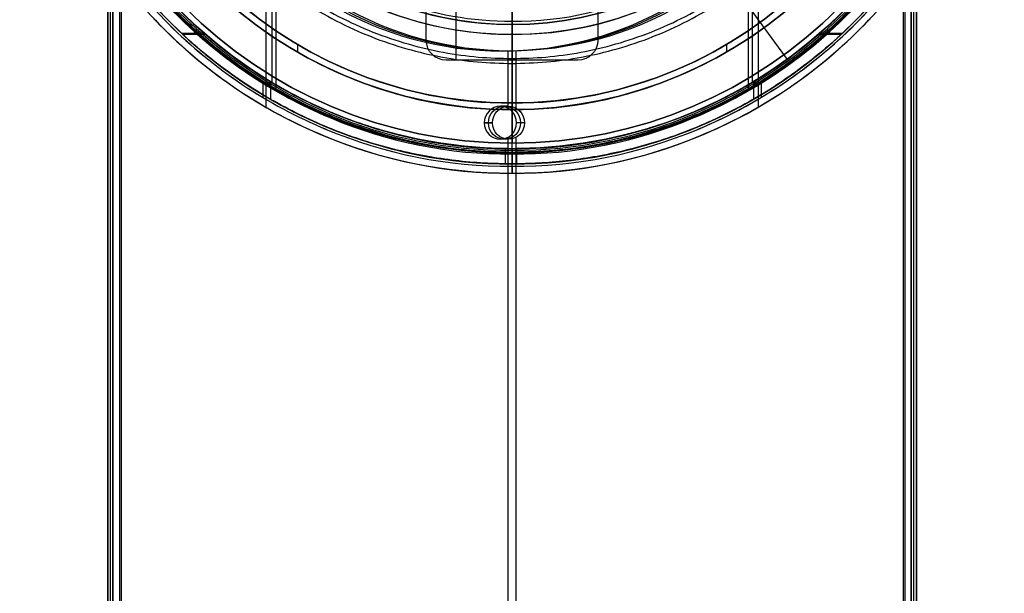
# Model space of a CAD drawing. Header units: millimetres. Extents: x -602 to 602, y -660 to 383.
# Tile 3 of 13: x -75 to 75, y -138 to -51. Entities that reach past the tile are written whole.
import ezdxf

# ---------------------------------------------------------------- set-up
doc = ezdxf.new("R2010")
doc.units = ezdxf.units.MM

msp = doc.modelspace()

# ---------------------------------------------------------------- linework, layer by layer
at = {"color": 7, "true_color": 0xffffff}
for p, q in [((0.07, 70.1, 2.96), (0.07, -70.1, 2.96)), ((0.07, -70.1), (0.07, 70.1)), ((-8.43, -28.5, 261.06), (-8.43, -57.5, 261.06)), ((0.07, -51.13, 258.06), (0.07, -57.5, 258.06)), ((10.07, -57.5, 259.56), (-9.93, -57.5, 259.56)), ((0.07, -57.5, 258.06), (0.07, -57.5, 261.06)), ((0.07, -70.1, 2.96), (0.07, -70.1))]:
    msp.add_line(p, q, dxfattribs=at)
at = {"color": 8, "true_color": 0x7f7f7f}
for p, q in [((-37.25, 64.64, 43.5), (-37.25, -64.64, 43.5)), ((37.39, 64.64, 43.5), (37.39, -64.64, 43.5)), ((-35.73, 62.01, 40.5), (-35.73, -62.01, 40.5)), ((35.87, 62.01, 40.5), (35.87, -62.01, 40.5)), ((-61.23, -30, 78.14), (-61.23, -660, 78.14)), ((-60.81, -660, 80.07), (-60.81, -30, 80.07)), ((-59.44, -30, 82.55), (-59.44, -660, 82.55)), ((59.62, -30, 49.47), (59.62, -660, 49.47)), ((60.99, -660, 51.95), (60.99, -30, 51.95)), ((61.38, -30, 54.48), (61.38, -660, 54.48)), ((-36.33, -37.27, 88.1), (-36.33, -60.87, 88.1)), ((36.46, -37.27, 88.1), (36.46, -60.87, 88.1)), ((29.57, -40.61, 103.07), (41.92, -57.61, 89.03)), ((-50.05, -53.41, 73.7), (-46.63, -53.41, 72.91)), ((-46.38, -53.62, 80.57), (-49.82, -53.62, 81.37)), ((49.96, -53.62, 58.33), (46.52, -53.62, 59.13)), ((46.76, -53.41, 51.35), (50.19, -53.41, 50.56)), ((-32.43, -55.13, 259.6), (-32.43, -56.29, 259.6)), ((32.57, -55.13, 259.6), (32.57, -56.29, 259.6)), ((-0.21, -56.13, 68.9), (-1.44, -56.13, 63.54)), ((-0.53, -64.82, 63.33), (-0.53, -56.12, 63.33)), ((0.71, -64.82, 68.69), (0.71, -56.12, 68.69)), ((-37.69, -60.83), (-37.69, -63.16)), ((-36.74, -60.65, 46.48), (-36.74, -61.56, 46.48)), ((-36.55, -60.76, 89.35), (-36.55, -63.43, 89.35)), ((36.69, -60.76, 89.35), (36.69, -63.43, 89.35)), ((36.87, -60.65, 46.48), (36.87, -61.56, 46.48)), ((37.83, -60.83), (37.83, -63.16)), ((-0.46, -64.51, 68.96), (-1.7, -64.51, 63.6)), ((-2.9, -67.01, 69.52), (-4.14, -67.01, 64.16)), ((-0.46, -69.51, 68.96), (-1.7, -69.51, 63.6)), ((-0.53, -660, 63.33), (-0.53, -69.2, 63.33)), ((0.71, -660, 68.69), (0.71, -69.2, 68.69)), ((-0.9, -73.24, 62.35), (-0.9, -70.94, 62.35)), ((0.8, -73.24, 69.68), (0.8, -70.94, 69.68))]:
    msp.add_line(p, q, dxfattribs=at)
for centre, radius, start, end in [((0.07, 0, 43.5), 74.64, 90, 270), ((0.07, 0, 22.27), 74.64, 90, 270), ((0.07, 0, 89.35), 73.24, 90, 270), ((0.07, 0, 43.5), 74.64, 270, 90), ((0.07, 0, 22.27), 74.64, 270, 90), ((0.07, 0, 89.35), 73.24, 270, 90), ((0.07, 0, 20.25), 71.6, 90, 270), ((0.07, 0, 89.03), 71.21, 90, 270), ((0.07, 0, 20.25), 71.6, 270, 90), ((0.07, 0, 89.03), 71.21, 270, 90), ((0.07, 0, 46.48), 71.74, 112.5, 247.5), ((0.07, 0, 245.66), 65, 90, 270), ((0.07, 0, 245.66), 65, 270, 90), ((0.07, 0, 245.66), 64, 90, 270), ((0.07, 0, 245.66), 64, 270, 90), ((0.07, 0, 67.1), 53.58, 270, 90), ((0.07, 0, 65.6), 53.58, 270, 90), ((0.07, 0, 67.1), 52.09, 270, 90), ((0.07, 0, 77.6), 52.09, 270, 90), ((0.07, 0, 77.6), 52.09, 109.8895, 270), ((0.07, 0, 68.66), 73.24, 154.0319, 247.2599), ((0.07, 0, 67.91), 70.94, 156.7988, 249.3113), ((0.07, 0, 67.1), 53.58, 162.8505, 270), ((0.07, 0, 67.1), 52.09, 163.2248, 270), ((0.07, 0, 67.91), 70.94, 276.8019, 9.3233), ((0.07, 0, 65.6), 53.58, 170.1224, 270), ((0.07, 0, 68.66), 73.24, 274.033, 7.2718), ((0.07, 0, 46.48), 71.74, 292.5, 359.9999), ((0.07, 0, 88.1), 70.94, 225, 247.5), ((0.07, 0, 88.1), 70.94, 292.5, 315), ((0.07, 0), 73.6, 292.5, 316.9713), ((0.07, 0), 73.6, 225, 247.5)]:
    msp.add_arc(centre, radius, start, end, dxfattribs=at)
at = {"color": 8, "true_color": 0x7f7f7f, "extrusion": (0, 0, -1)}
for centre, radius, start, end in [((-0.07, 0, -40.5), 71.6, 270, 90), ((-0.07, 0), 71.6, 270, 90), ((-0.07, 0, -89.35), 70.94, 270, 90), ((-0.07, 0, -46.48), 70.94, 270, 90), ((-0.07, 0, -40.5), 71.6, 90, 270), ((-0.07, 0), 71.6, 90, 270), ((-0.07, 0, -89.35), 70.94, 90, 270), ((-0.07, 0, -46.48), 70.94, 90, 270), ((-0.07, 0, -259.6), 65, 270, 90), ((-0.07, 0, -259.6), 65, 90, 270), ((-0.07, 0, -259.6), 64, 270, 90), ((-0.07, 0, -259.6), 64, 90, 270), ((-0.07, 0, -88.1), 52.09, 270, 90), ((-0.07, 0, -88.1), 52.09, 90, 270)]:
    msp.add_arc(centre, radius, start, end, dxfattribs=at)
at = {"color": 7, "true_color": 0xffffff}
msp.add_arc((0.07, 0), 70.1, 180, 0, dxfattribs=at)
at = {"color": 7, "true_color": 0xffffff, "extrusion": (0, 0, -1)}
for centre, radius, start, end in [((-0.07, 0, -2.96), 70.1, 180, 360), ((-0.07, 0, -1.48), 70.1, 180, 360), ((9.93, -54.5, -261.06), 3, 270, 360), ((9.93, -54.5, -258.06), 3, 270, 0), ((9.93, -54.5, -259.56), 3, 270, 360), ((-10.07, -54.5, -261.06), 3, 180, 270), ((-10.07, -54.5, -258.06), 3, 180, 270), ((-10.07, -54.5, -259.56), 3, 180, 270)]:
    msp.add_arc(centre, radius, start, end, dxfattribs=at)
at = {"color": 8, "true_color": 0x7f7f7f, "extrusion": (0.224951, 6.21914e-15, 0.97437)}
msp.add_arc((-2.34, 15.7, 61.59), 53.78, 120.9456, 239.0544, dxfattribs=at)
at = {"color": 8, "true_color": 0x7f7f7f, "extrusion": (-0.224951, 0, -0.97437)}
for centre, radius, start, end in [((2.34, 15.7, -64.34), 53.78, 300.9456, 59.0544), ((67.01, 15.96, -64.34), 2.5, 90, 270), ((67.01, 15.96, -64.34), 2.5, 270, 90)]:
    msp.add_arc(centre, radius, start, end, dxfattribs=at)
at = {"color": 8, "true_color": 0x7f7f7f, "extrusion": (-0.224951, -6.73553e-17, -0.97437)}
msp.add_arc((2.34, 15.7, -67.09), 53.78, 300.9456, 59.0544, dxfattribs=at)
at = {"color": 8, "true_color": 0x7f7f7f, "extrusion": (1, 0, 0)}
for radius, end in [(32.13, 255.5755), (33.13, 255.796)]:
    msp.add_arc((-31.87, 231.72, 0.07), radius, 180, end, dxfattribs=at)
at = {"color": 8, "true_color": 0x7f7f7f, "extrusion": (0.224951, 0, 0.97437)}
for start, end in [(270, 90), (90, 270)]:
    msp.add_arc((-67.01, 15.96, 61.59), 2.5, start, end, dxfattribs=at)
at = {"color": 8, "true_color": 0x7f7f7f, "extrusion": (-0.224951, -1.15978e-21, -0.97437)}
msp.add_arc((67.01, 15.96, -67.09), 2.5, 90, 270, dxfattribs=at)
at = {"color": 8, "true_color": 0x7f7f7f, "extrusion": (-0.224951, -2.66758e-21, -0.97437)}
msp.add_arc((67.01, 15.96, -67.09), 2.5, 270, 90, dxfattribs=at)
at = {"color": 8, "true_color": 0x7f7f7f}
for points, degree in [([(0.07, 74.64, 1.04), (-9.74, 74.74, 1.04), (-29.22, 70.71, 1.04), (-54.09, 54.16, 1.04), (-70.68, 29.3, 1.04), (-76.51, 0, 1.04), (-70.68, -29.3, 1.04), (-54.09, -54.16, 1.04), (-29.22, -70.71, 1.04), (-9.74, -74.74, 1.04), (0.07, -74.64, 1.04)], 3), ([(0.07, -74.64, 1.04), (9.88, -74.74, 1.04), (29.36, -70.71, 1.04), (54.22, -54.16, 1.04), (70.82, -29.3, 1.04), (76.65, 0, 1.04), (70.82, 29.3, 1.04), (54.22, 54.16, 1.04), (29.36, 70.71, 1.04), (9.88, 74.74, 1.04), (0.07, 74.64, 1.04)], 3), ([(0.07, 73.24, 47.98), (-9.56, 73.34, 47.98), (-28.67, 69.38, 47.98), (-53.08, 53.15, 47.98), (-69.36, 28.76, 47.98), (-75.08, 0, 47.98), (-69.36, -28.76, 47.98), (-53.08, -53.15, 47.98), (-28.67, -69.38, 47.98), (-9.56, -73.34, 47.98), (0.07, -73.24, 47.98)], 3), ([(0.07, -73.24, 47.98), (9.69, -73.34, 47.98), (28.81, -69.38, 47.98), (53.21, -53.15, 47.98), (69.5, -28.76, 47.98), (75.22, 0, 47.98), (69.5, 28.76, 47.98), (53.21, 53.15, 47.98), (28.81, 69.38, 47.98), (9.69, 73.34, 47.98), (0.07, 73.24, 47.98)], 3), ([(0.07, -71.6, 40.5), (0.07, 71.6, 40.5)], 1), ([(-28.1, 68), (-36.99, 64.29), (-53.34, 53.41), (-69.7, 28.9), (-75.45, 0), (-69.7, -28.9), (-58.79, -45.24), (-51.98, -52.04)], 3), ([(-27.39, 66.28, 46.48), (-36.05, 62.66, 46.48), (-51.99, 52.06, 46.48), (-67.94, 28.17, 46.48), (-73.54, 0, 46.48), (-67.94, -28.17, 46.48), (-51.99, -52.06, 46.48), (-36.05, -62.66, 46.48), (-27.39, -66.28, 46.48)], 3), ([(27.52, -66.28, 46.48), (36.19, -62.66, 46.48), (52.12, -52.06, 46.48), (68.07, -28.17, 46.48), (73.68, 0, 46.48), (68.07, 28.17, 46.48), (52.12, 52.06, 46.48), (36.19, 62.66, 46.48), (27.52, 66.28, 46.48)], 3), ([(0.07, 65, 231.72), (-8.48, 65.09, 231.72), (-25.44, 61.58, 231.72), (-47.1, 47.17, 231.72), (-61.55, 25.52, 231.72), (-66.63, 0, 231.72), (-61.55, -25.52, 231.72), (-47.1, -47.17, 231.72), (-25.44, -61.58, 231.72), (-8.48, -65.09, 231.72), (0.07, -65, 231.72)], 3), ([(0.07, -65, 231.72), (8.61, -65.09, 231.72), (25.57, -61.58, 231.72), (47.23, -47.17, 231.72), (61.68, -25.52, 231.72), (66.76, 0, 231.72), (61.68, 25.52, 231.72), (47.23, 47.17, 231.72), (25.57, 61.58, 231.72), (8.61, 65.09, 231.72), (0.07, 65, 231.72)], 3), ([(0.07, 64, 231.72), (-8.34, 64.08, 231.72), (-25.05, 60.63, 231.72), (-46.37, 46.44, 231.72), (-60.6, 25.13, 231.72), (-65.6, 0, 231.72), (-60.6, -25.13, 231.72), (-46.37, -46.44, 231.72), (-25.05, -60.63, 231.72), (-8.34, -64.08, 231.72), (0.07, -64, 231.72)], 3), ([(0.07, -64, 231.72), (8.48, -64.08, 231.72), (25.18, -60.63, 231.72), (46.5, -46.44, 231.72), (60.73, -25.13, 231.72), (65.73, 0, 231.72), (60.73, 25.13, 231.72), (46.5, 46.44, 231.72), (25.18, 60.63, 231.72), (8.48, 64.08, 231.72), (0.07, 64, 231.72)], 3), ([(0.07, -53.58, 64.09), (8.14, -53.7, 64.09), (24.08, -49.87, 64.09), (43.4, -34.56, 64.09), (54.09, -12.33, 64.09), (54.09, 12.33, 64.09), (43.4, 34.56, 64.09), (24.08, 49.87, 64.09), (8.14, 53.7, 64.09), (0.07, 53.58, 64.09)], 3), ([(28.23, -68), (37.12, -64.29), (53.47, -53.41), (69.83, -28.9), (75.58, 0), (69.83, 28.9), (58.93, 45.24), (52.11, 52.04)], 3), ([(-53.47, 2.1, 64.09), (-53.73, -3.65, 64.09), (-52.27, -15.21, 64.09), (-44.78, -31, 64.09), (-32.66, -43.6, 64.09), (-17.18, -51.7, 64.09), (-5.69, -53.61, 64.09), (0.07, -53.58, 64.09)], 3), ([(-50.64, -9.49, 62.1), (-49.6, -15.34, 62.1), (-45.32, -26.61, 62.1), (-33.61, -40.46, 62.1), (-17.89, -49.46, 62.1), (-5.96, -51.62, 62.1), (0.07, -51.59, 62.1)], 3), ([(0.07, -74.64, 43.5), (0.07, -18.14, 43.5)], 1), ([(-61.2, -660, 78.36), (-61.2, -30, 78.36)], 1), ([(-60.45, -660, 77.17), (-60.45, -30, 77.17)], 1), ([(-60.41, -660, 81.77), (-60.41, -30, 81.77)], 1), ([(-59.21, -30, 82.52), (-59.21, -660, 82.52)], 1), ([(59.4, -660, 49.5), (59.4, -30, 49.5)], 1), ([(60.6, -660, 50.25), (60.6, -30, 50.25)], 1), ([(60.63, -660, 54.86), (60.63, -30, 54.86)], 1), ([(61.38, -660, 53.66), (61.38, -30, 53.66)], 1), ([(0.07, -51.59, 62.1), (7.84, -51.7, 62.1), (15.51, -49.86, 62.1), (22.45, -46.48, 62.1)], 3), ([(0.07, -51.59, 62.1), (0.07, -47.03, 62.1)], 1), ([(-50.09, -50.16, 88.1), (-43.53, -56.72, 88.1), (-35.65, -61.96, 88.1), (-27.08, -65.54, 88.1)], 3), ([(0.07, -71.21, 89.03), (0.07, -50.2, 103.06)], 1), ([(27.21, -65.54, 88.1), (35.78, -61.96, 88.1), (43.66, -56.72, 88.1), (50.23, -50.16, 88.1)], 3), ([(-51.98, -52.04), (-45.16, -58.85), (-36.99, -64.29), (-28.1, -68)], 3), ([(0.07, -70.94, 88.1), (0.07, -52.09, 88.1)], 1), ([(0.07, -52.09, 67.1), (0.07, -52.09, 88.1)], 1), ([(0.07, -53.58, 67.1), (0.07, -52.09, 67.1)], 1), ([(0.07, -53.58, 64.09), (0.07, -53.58, 67.1)], 1), ([(0.07, -64, 231.72), (0.07, -64, 259.6)], 1), ([(0.07, -65, 259.6), (0.07, -64, 259.6)], 1), ([(-27.08, -65.54, 88.1), (-18.51, -69.12, 88.1), (-9.26, -71.03, 88.1), (0.07, -70.94, 88.1)], 3), ([(0.07, -65, 231.72), (0.07, -65, 259.6)], 1), ([(0.07, -70.94, 88.1), (9.39, -71.03, 88.1), (18.65, -69.12, 88.1), (27.21, -65.54, 88.1)], 3), ([(-27.39, -66.28, 46.48), (-18.72, -69.9, 46.48), (-9.36, -71.84, 46.48), (0.07, -71.74, 46.48)], 3), ([(-4.14, -67.01, 64.16), (-2.9, -67.01, 69.52)], 1), ([(0.07, -71.74, 46.48), (9.5, -71.84, 46.48), (18.86, -69.9, 46.48), (27.52, -66.28, 46.48)], 3), ([(1.97, -67.01, 68.4), (0.74, -67.01, 63.04)], 1), ([(-28.1, -68), (-19.21, -71.71), (-9.61, -73.7), (0.07, -73.6)], 3), ([(0.07, -73.6), (9.74, -73.7), (19.34, -71.71), (28.23, -68)], 3), ([(0.07, -71.74, 46.48), (0.07, -70.94, 46.48)], 1), ([(0.07, -70.94, 46.48), (0.07, -70.94, 62.13)], 1), ([(0.07, -73.24, 89.35), (0.07, -70.94, 89.35)], 1), ([(0.07, -70.94, 69.85), (0.07, -70.94, 88.1)], 1), ([(0.07, -70.94, 88.1), (0.07, -70.94, 89.35)], 1), ([(0.07, -73.6), (0.07, -71.6)], 1), ([(0.07, -71.6), (0.07, -71.6, 40.5)], 1), ([(0.07, -73.24, 47.98), (0.07, -73.24, 62.13)], 1), ([(0.07, -73.24, 69.85), (0.07, -73.24, 89.35)], 1), ([(0.07, -74.64, 1.04), (0.07, -74.64, 43.5)], 1)]:
    msp.add_open_spline(points, degree=degree, dxfattribs=at)
for points, weights, knots in [([(0.07, 71.44, 88.61), (-71.38, 71.44, 88.61), (-71.38, 0, 88.61), (-71.38, -71.44, 88.61), (0.07, -71.44, 88.61)], [1, 0.707106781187, 1, 0.707106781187, 1], [222.862872, 222.862872, 222.862872, 334.294308, 334.294308, 445.725744, 445.725744, 445.725744]), ([(0.07, -71.44, 88.61), (71.51, -71.44, 88.61), (71.51, 0, 88.61), (71.51, 71.44, 88.61), (0.07, 71.44, 88.61)], [1, 0.707106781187, 1, 0.707106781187, 1], [0, 0, 0, 111.431436, 111.431436, 222.862872, 222.862872, 222.862872]), ([(0.07, 58.01, 211.37), (-57.95, 58.01, 211.37), (-57.95, 0, 211.37), (-57.95, -58.01, 211.37), (0.07, -58.01, 211.37)], [0.894552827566, 0.632544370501, 0.894552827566, 0.632544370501, 0.894552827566], [0, 0, 0, 130, 130, 260, 260, 260]), ([(0.07, 57.26, 212.03), (-57.19, 57.26, 212.03), (-57.19, 0, 212.03), (-57.19, -57.26, 212.03), (0.07, -57.26, 212.03)], [0.895143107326, 0.632961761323, 0.895143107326, 0.632961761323, 0.895143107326], [0, 0, 0, 128, 128, 256, 256, 256]), ([(0.07, -58.01, 211.37), (58.08, -58.01, 211.37), (58.08, 0, 211.37), (58.08, 58.01, 211.37), (0.07, 58.01, 211.37)], [0.894552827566, 0.632544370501, 0.894552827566, 0.632544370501, 0.894552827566], [0, 0, 0, 130, 130, 260, 260, 260]), ([(0.07, -57.26, 212.03), (57.33, -57.26, 212.03), (57.33, 0, 212.03), (57.33, 57.26, 212.03), (0.07, 57.26, 212.03)], [0.895143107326, 0.632961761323, 0.895143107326, 0.632961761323, 0.895143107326], [0, 0, 0, 128, 128, 256, 256, 256])]:
    msp.add_rational_spline(points, weights, degree=2, knots=knots, dxfattribs=at)
at = {"color": 7, "true_color": 0xffffff}
for points in [[(13.07, -28.5, 261.06), (13.07, -54.5, 261.06)], [(-12.93, -54.5, 261.06), (-12.93, -36.48, 261.06)], [(-12.93, -54.5, 258.06), (-12.93, -44.72, 258.06)], [(13.07, -44.72, 258.06), (13.07, -54.5, 258.06)], [(-12.93, -54.5, 261.06), (-12.93, -54.5, 258.06)], [(13.07, -54.5, 261.06), (13.07, -54.5, 258.06)], [(10.07, -57.5, 258.06), (-9.93, -57.5, 258.06)], [(-9.93, -57.5, 261.06), (-9.93, -57.5, 258.06)], [(10.07, -57.5, 261.06), (-9.93, -57.5, 261.06)], [(10.07, -57.5, 261.06), (10.07, -57.5, 258.06)]]:
    msp.add_open_spline(points, degree=1, dxfattribs=at)
at = {"color": 8, "true_color": 0x7f7f7f}
for points, weights in [([(-62.43, -33.57, 76.56), (-42.36, -70.94, 71.92), (0.07, -70.94, 62.13)], [0.872072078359, 0.801476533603, 1]), ([(62.33, -34, 55.48), (42.16, -70.94, 60.13), (0.07, -70.94, 69.85)], [0.871188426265, 0.802734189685, 1]), ([(0.07, -70.94, 69.85), (-40.06, -70.94, 79.12), (-60.74, -36.55, 83.89)], [1, 0.810165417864, 0.866408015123]), ([(0.07, -70.94, 62.13), (39.9, -70.94, 52.93), (60.64, -36.93, 48.15)], [1, 0.811314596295, 0.865736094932]), ([(0.07, -73.24, 62.13), (-41.01, -73.24, 71.61), (-62.43, -38.19, 76.56)], [1, 0.811482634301, 0.865639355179]), ([(0.07, -73.24, 69.85), (40.85, -73.24, 60.44), (62.33, -38.57, 55.48)], [1, 0.812581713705, 0.865016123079]), ([(-60.74, -40.83, 83.89), (-38.97, -73.24, 78.86), (0.07, -73.24, 69.85)], [0.861638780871, 0.819142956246, 1]), ([(60.64, -41.18, 48.15), (38.84, -73.24, 53.18), (0.07, -73.24, 62.13)], [0.861164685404, 0.820167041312, 1])]:
    msp.add_rational_spline(points, weights, degree=2, dxfattribs=at)
for points, knots in [([(0.07, -51.59, 62.1), (0.07, -51.65, 62.1), (0.07, -51.71, 62.1), (0.07, -51.77, 62.11), (0.07, -51.82, 62.11), (0.07, -51.88, 62.12), (0.07, -51.93, 62.13), (0.07, -51.99, 62.14), (0.07, -52.05, 62.15), (0.07, -52.1, 62.17), (0.07, -52.15, 62.18), (0.07, -52.21, 62.2), (0.07, -52.26, 62.22), (0.07, -52.31, 62.23), (0.07, -52.37, 62.26), (0.07, -52.42, 62.28), (0.07, -52.47, 62.3), (0.07, -52.52, 62.33), (0.07, -52.57, 62.36), (0.07, -52.62, 62.39), (0.07, -52.67, 62.42), (0.07, -52.71, 62.45), (0.07, -52.76, 62.48), (0.07, -52.81, 62.51), (0.07, -52.85, 62.55), (0.07, -52.9, 62.59), (0.07, -52.94, 62.63), (0.07, -52.98, 62.67), (0.07, -52.99, 62.67), (0.07, -52.99, 62.68), (0.07, -53, 62.68), (0.07, -53.01, 62.69), (0.07, -53.01, 62.7), (0.07, -53.02, 62.7), (0.07, -53.03, 62.71), (0.07, -53.04, 62.73), (0.07, -53.05, 62.74), (0.07, -53.08, 62.76), (0.07, -53.1, 62.79), (0.07, -53.12, 62.82), (0.07, -53.16, 62.86), (0.07, -53.19, 62.91), (0.07, -53.23, 62.95), (0.07, -53.26, 63), (0.07, -53.29, 63.05), (0.07, -53.32, 63.1), (0.07, -53.35, 63.15), (0.07, -53.37, 63.2), (0.07, -53.4, 63.26), (0.07, -53.42, 63.31), (0.07, -53.44, 63.36), (0.07, -53.46, 63.42), (0.07, -53.48, 63.47), (0.07, -53.5, 63.52), (0.07, -53.52, 63.58), (0.07, -53.53, 63.64), (0.07, -53.54, 63.69), (0.07, -53.55, 63.75), (0.07, -53.56, 63.8), (0.07, -53.57, 63.86), (0.07, -53.57, 63.92), (0.07, -53.58, 63.98), (0.07, -53.58, 64.03), (0.07, -53.58, 64.09)], [9.382821, 9.382821, 9.382821, 9.382821, 9.558049, 9.558049, 9.558049, 9.72697, 9.72697, 9.72697, 9.896357, 9.896357, 9.896357, 10.064378, 10.064378, 10.064378, 10.234846, 10.234846, 10.234846, 10.405424, 10.405424, 10.405424, 10.576579, 10.576579, 10.576579, 10.748766, 10.748766, 10.748766, 10.923162, 10.923162, 10.923162, 10.947217, 10.947217, 10.947217, 10.973602, 10.973602, 10.973602, 11.025954, 11.025954, 11.025954, 11.12597, 11.12597, 11.12597, 11.300934, 11.300934, 11.300934, 11.475001, 11.475001, 11.475001, 11.648486, 11.648486, 11.648486, 11.821785, 11.821785, 11.821785, 11.995302, 11.995302, 11.995302, 12.166277, 12.166277, 12.166277, 12.337897, 12.337897, 12.337897, 12.510428, 12.510428, 12.510428, 12.510428]), ([(0.07, -70.94, 88.1), (0.07, -70.94, 88.1), (0.07, -70.95, 88.1), (0.07, -70.96, 88.1), (0.07, -70.98, 88.1), (0.07, -71, 88.1), (0.07, -71.02, 88.11), (0.07, -71.05, 88.11), (0.07, -71.07, 88.12), (0.07, -71.09, 88.12), (0.07, -71.11, 88.13), (0.07, -71.13, 88.14), (0.07, -71.15, 88.15), (0.07, -71.17, 88.15), (0.07, -71.19, 88.17), (0.07, -71.21, 88.18), (0.07, -71.23, 88.19), (0.07, -71.24, 88.2), (0.07, -71.26, 88.21), (0.07, -71.28, 88.23), (0.07, -71.29, 88.24), (0.07, -71.3, 88.26), (0.07, -71.32, 88.27), (0.07, -71.33, 88.29), (0.07, -71.34, 88.3), (0.07, -71.36, 88.32), (0.07, -71.37, 88.34), (0.07, -71.38, 88.35), (0.07, -71.39, 88.37), (0.07, -71.4, 88.39), (0.07, -71.4, 88.4), (0.07, -71.41, 88.42), (0.07, -71.42, 88.44), (0.07, -71.42, 88.46), (0.07, -71.42, 88.46), (0.07, -71.42, 88.46), (0.07, -71.42, 88.46), (0.07, -71.43, 88.47), (0.07, -71.43, 88.47), (0.07, -71.43, 88.48), (0.07, -71.43, 88.48), (0.07, -71.43, 88.49), (0.07, -71.43, 88.5), (0.07, -71.44, 88.51), (0.07, -71.44, 88.52), (0.07, -71.44, 88.53), (0.07, -71.44, 88.55), (0.07, -71.44, 88.57), (0.07, -71.44, 88.59), (0.07, -71.44, 88.6), (0.07, -71.44, 88.6), (0.07, -71.44, 88.61)], [2.3803413, 2.3803413, 2.3803413, 2.3803413, 2.3965261, 2.3965261, 2.3965261, 2.4640585, 2.4640585, 2.4640585, 2.5309038, 2.5309038, 2.5309038, 2.5963862, 2.5963862, 2.5963862, 2.6618869, 2.6618869, 2.6618869, 2.7257077, 2.7257077, 2.7257077, 2.7881789, 2.7881789, 2.7881789, 2.8492168, 2.8492168, 2.8492168, 2.9087322, 2.9087322, 2.9087322, 2.967733, 2.967733, 2.967733, 3.0250866, 3.0250866, 3.0250866, 3.0302848, 3.0302848, 3.0302848, 3.045902, 3.045902, 3.045902, 3.0625201, 3.0625201, 3.0625201, 3.0990942, 3.0990942, 3.0990942, 3.1587655, 3.1587655, 3.1587655, 3.1737884, 3.1737884, 3.1737884, 3.1737884]), ([(0.07, -71.44, 88.61), (0.07, -71.44, 88.62), (0.07, -71.44, 88.64), (0.07, -71.44, 88.65), (0.07, -71.44, 88.67), (0.07, -71.44, 88.69), (0.07, -71.43, 88.71), (0.07, -71.43, 88.73), (0.07, -71.42, 88.75), (0.07, -71.41, 88.78), (0.07, -71.41, 88.8), (0.07, -71.4, 88.81), (0.07, -71.39, 88.83), (0.07, -71.38, 88.85), (0.07, -71.37, 88.87), (0.07, -71.36, 88.89), (0.07, -71.34, 88.91), (0.07, -71.33, 88.93), (0.07, -71.31, 88.94), (0.07, -71.3, 88.96), (0.07, -71.28, 88.98), (0.07, -71.27, 88.99), (0.07, -71.25, 89), (0.07, -71.23, 89.02), (0.07, -71.21, 89.03)], [0, 0, 0, 0, 0.0463256, 0.0463256, 0.0463256, 0.1092142, 0.1092142, 0.1092142, 0.1735277, 0.1735277, 0.1735277, 0.237972, 0.237972, 0.237972, 0.3035457, 0.3035457, 0.3035457, 0.370171, 0.370171, 0.370171, 0.437776, 0.437776, 0.437776, 0.5062938, 0.5062938, 0.5062938, 0.5062938]), ([(0.07, -71.74, 46.48), (0.07, -71.76, 46.48), (0.07, -71.78, 46.48), (0.07, -71.79, 46.48), (0.07, -71.84, 46.48), (0.07, -71.89, 46.48), (0.07, -71.93, 46.49), (0.07, -71.98, 46.49), (0.07, -72.02, 46.5), (0.07, -72.07, 46.51), (0.07, -72.11, 46.52), (0.07, -72.16, 46.53), (0.07, -72.2, 46.55), (0.07, -72.25, 46.56), (0.07, -72.29, 46.58), (0.07, -72.33, 46.6), (0.07, -72.38, 46.61), (0.07, -72.42, 46.63), (0.07, -72.46, 46.66), (0.07, -72.5, 46.68), (0.07, -72.54, 46.7), (0.07, -72.58, 46.73), (0.07, -72.61, 46.75), (0.07, -72.65, 46.78), (0.07, -72.69, 46.81), (0.07, -72.72, 46.84), (0.07, -72.76, 46.87), (0.07, -72.79, 46.9), (0.07, -72.8, 46.91), (0.07, -72.81, 46.92), (0.07, -72.81, 46.92), (0.07, -72.82, 46.93), (0.07, -72.83, 46.94), (0.07, -72.84, 46.96), (0.07, -72.87, 46.99), (0.07, -72.9, 47.03), (0.07, -72.93, 47.06), (0.07, -72.96, 47.1), (0.07, -72.99, 47.14), (0.07, -73.01, 47.18), (0.07, -73.04, 47.22), (0.07, -73.06, 47.26), (0.07, -73.08, 47.3), (0.07, -73.1, 47.34), (0.07, -73.12, 47.39), (0.07, -73.14, 47.43), (0.07, -73.16, 47.47), (0.07, -73.17, 47.52), (0.07, -73.18, 47.56), (0.07, -73.2, 47.61), (0.07, -73.21, 47.65), (0.07, -73.22, 47.7), (0.07, -73.23, 47.74), (0.07, -73.23, 47.79), (0.07, -73.24, 47.84), (0.07, -73.24, 47.88), (0.07, -73.24, 47.93), (0.07, -73.24, 47.98)], [7.068583, 7.068583, 7.068583, 7.068583, 7.121066, 7.121066, 7.121066, 7.25877, 7.25877, 7.25877, 7.396533, 7.396533, 7.396533, 7.532963, 7.532963, 7.532963, 7.675843, 7.675843, 7.675843, 7.813878, 7.813878, 7.813878, 7.952331, 7.952331, 7.952331, 8.091625, 8.091625, 8.091625, 8.232106, 8.232106, 8.232106, 8.258253, 8.258253, 8.258253, 8.303234, 8.303234, 8.303234, 8.44507, 8.44507, 8.44507, 8.58602, 8.58602, 8.58602, 8.726315, 8.726315, 8.726315, 8.866309, 8.866309, 8.866309, 9.006384, 9.006384, 9.006384, 9.1469, 9.1469, 9.1469, 9.285451, 9.285451, 9.285451, 9.424778, 9.424778, 9.424778, 9.424778]), ([(0.07, -73.6), (0.07, -73.62), (0.07, -73.64, 0), (0.07, -73.66, 0), (0.07, -73.7, 0), (0.07, -73.73, 0.01), (0.07, -73.77, 0.01), (0.07, -73.8, 0.02), (0.07, -73.84, 0.03), (0.07, -73.87, 0.04), (0.07, -73.9, 0.04), (0.07, -73.94, 0.06), (0.07, -73.97, 0.07), (0.07, -74, 0.08), (0.07, -74.03, 0.09), (0.07, -74.06, 0.11), (0.07, -74.1, 0.13), (0.07, -74.13, 0.14), (0.07, -74.15, 0.16), (0.07, -74.19, 0.18), (0.07, -74.21, 0.2), (0.07, -74.24, 0.22), (0.07, -74.27, 0.24), (0.07, -74.3, 0.27), (0.07, -74.32, 0.29), (0.07, -74.33, 0.3), (0.07, -74.33, 0.3), (0.07, -74.34, 0.31), (0.07, -74.34, 0.31), (0.07, -74.34, 0.31), (0.07, -74.35, 0.32), (0.07, -74.36, 0.33), (0.07, -74.37, 0.34), (0.07, -74.38, 0.36), (0.07, -74.41, 0.38), (0.07, -74.43, 0.41), (0.07, -74.45, 0.44), (0.07, -74.47, 0.47), (0.07, -74.49, 0.5), (0.07, -74.51, 0.53), (0.07, -74.52, 0.56), (0.07, -74.54, 0.59), (0.07, -74.55, 0.62), (0.07, -74.57, 0.66), (0.07, -74.58, 0.69), (0.07, -74.59, 0.72), (0.07, -74.6, 0.76), (0.07, -74.61, 0.79), (0.07, -74.62, 0.83), (0.07, -74.62, 0.86), (0.07, -74.63, 0.9), (0.07, -74.63, 0.93), (0.07, -74.64, 0.97), (0.07, -74.64, 1), (0.07, -74.64, 1.04)], [4.891136, 4.891136, 4.891136, 4.891136, 4.955523, 4.955523, 4.955523, 5.059344, 5.059344, 5.059344, 5.163537, 5.163537, 5.163537, 5.266759, 5.266759, 5.266759, 5.371618, 5.371618, 5.371618, 5.476688, 5.476688, 5.476688, 5.582357, 5.582357, 5.582357, 5.68895, 5.68895, 5.68895, 5.707999, 5.707999, 5.707999, 5.726314, 5.726314, 5.726314, 5.776847, 5.776847, 5.776847, 5.884072, 5.884072, 5.884072, 5.9906, 5.9906, 5.9906, 6.096717, 6.096717, 6.096717, 6.20277, 6.20277, 6.20277, 6.309101, 6.309101, 6.309101, 6.416008, 6.416008, 6.416008, 6.521515, 6.521515, 6.521515, 6.521515])]:
    msp.add_open_spline(points, degree=3, knots=knots, dxfattribs=at)

doc.saveas('drawing.dxf')
